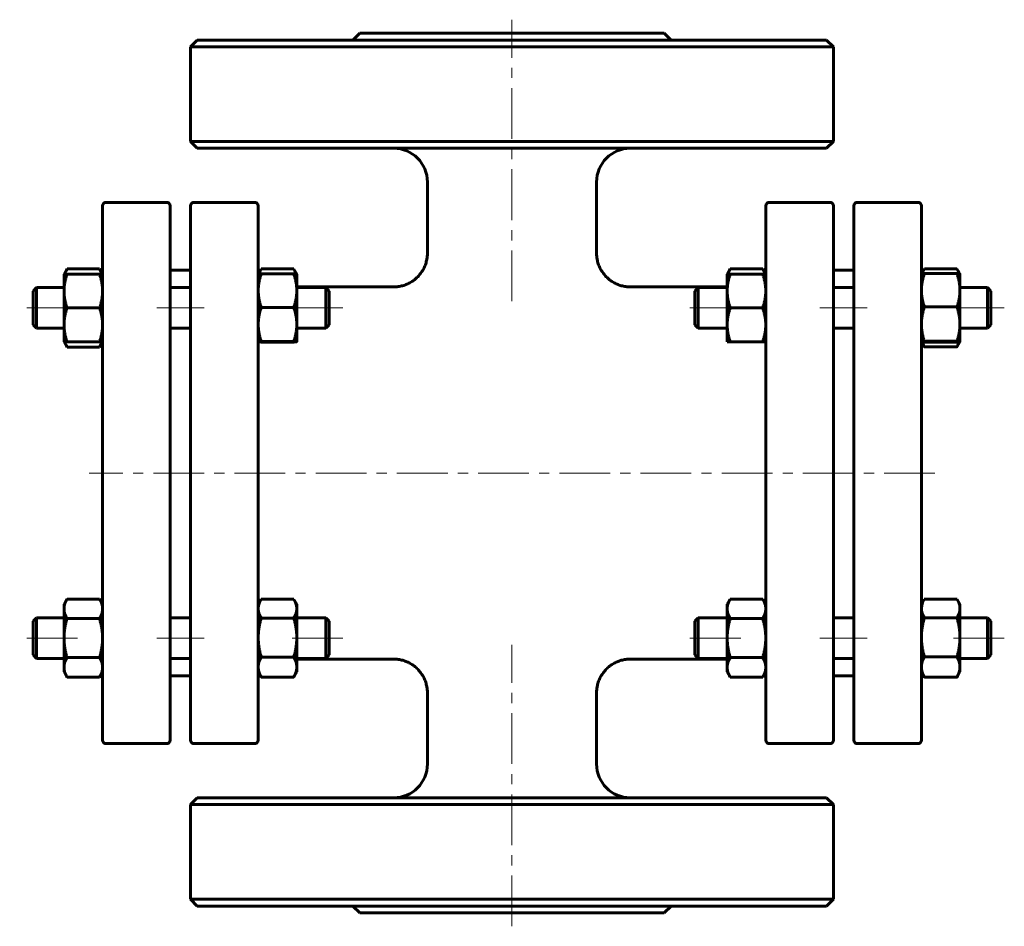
# Model space of a CAD drawing. Header units: millimetres. Extents: x 250 to 396, y 161 to 295.
import ezdxf

# ---------------------------------------------------------------- set-up
doc = ezdxf.new("R2010")
doc.units = ezdxf.units.MM
doc.linetypes.add('K5LT_AXLED', pattern=[12, 7.5, -1.5, 1.5, -1.5])
doc.linetypes.add('K5LT_BASIC', pattern=[0])
doc.layers.add('Системный слой (1)', color=7, linetype='Continuous', true_color=0x6c6c6c)

# ---------------------------------------------------------------- blocks, each defined once
blk = doc.blocks.new('U0')
at = {"layer": 'Системный слой (1)', "linetype": 'K5LT_BASIC', "lineweight": 60}
for p, q in [((388.76, 247.21), (388.86, 247.46)), ((388.86, 247.46), (388.95, 247.7)), ((388.62, 246.96), (388.76, 247.21))]:
    blk.add_line(p, q, dxfattribs=at)
blk = doc.blocks.new('U1')
at = {"layer": 'Системный слой (1)', "linetype": 'K5LT_BASIC', "lineweight": 60}
for p, q in [((383.55, 257.97), (383.47, 257.76)), ((383.65, 258.19), (383.55, 257.97)), ((383.77, 258.43), (383.65, 258.19)), ((383.79, 258.45), (383.77, 258.43)), ((383.8, 258.48), (383.79, 258.45)), ((383.82, 258.5), (383.8, 258.48))]:
    blk.add_line(p, q, dxfattribs=at)
blk = doc.blocks.new('U2')
at = {"layer": 'Системный слой (1)', "linetype": 'K5LT_BASIC', "lineweight": 60}
for p, q in [((388.64, 258.48), (388.62, 258.5)), ((388.65, 258.45), (388.64, 258.48)), ((388.67, 258.43), (388.65, 258.45)), ((388.79, 258.19), (388.67, 258.43)), ((388.89, 257.97), (388.79, 258.19)), ((388.97, 257.76), (388.89, 257.97))]:
    blk.add_line(p, q, dxfattribs=at)
blk = doc.blocks.new('U3')
at = {"layer": 'Системный слой (1)', "linetype": 'K5LT_BASIC', "lineweight": 60}
for p, q in [((383.49, 247.7), (383.58, 247.46)), ((383.58, 247.46), (383.68, 247.21)), ((383.68, 247.21), (383.82, 246.96))]:
    blk.add_line(p, q, dxfattribs=at)
blk = doc.blocks.new('U4')
at = {"layer": 'Системный слой (1)', "linetype": 'K5LT_BASIC', "lineweight": 60}
for p, q in [((360.07, 258.23), (359.92, 258.5)), ((360.18, 257.98), (360.07, 258.23)), ((360.27, 257.73), (360.18, 257.98))]:
    blk.add_line(p, q, dxfattribs=at)
blk = doc.blocks.new('U5')
at = {"layer": 'Системный слой (1)', "linetype": 'K5LT_BASIC', "lineweight": 60}
for p, q in [((354.86, 257.98), (354.77, 257.73)), ((354.97, 258.23), (354.86, 257.98)), ((355.12, 258.5), (354.97, 258.23))]:
    blk.add_line(p, q, dxfattribs=at)
blk = doc.blocks.new('U6')
at = {"layer": 'Системный слой (1)', "linetype": 'K5LT_BASIC', "lineweight": 60}
for p, q in [((290.63, 258.49), (290.62, 258.5)), ((290.64, 258.47), (290.63, 258.49)), ((290.65, 258.45), (290.64, 258.47)), ((290.78, 258.21), (290.65, 258.45)), ((290.89, 257.97), (290.78, 258.21)), ((290.97, 257.75), (290.89, 257.97))]:
    blk.add_line(p, q, dxfattribs=at)
blk = doc.blocks.new('U7')
at = {"layer": 'Системный слой (1)', "linetype": 'K5LT_BASIC', "lineweight": 60}
for p, q in [((285.55, 257.97), (285.47, 257.75)), ((285.66, 258.21), (285.55, 257.97)), ((285.79, 258.45), (285.66, 258.21)), ((285.8, 258.47), (285.79, 258.45)), ((285.81, 258.49), (285.8, 258.47)), ((285.82, 258.5), (285.81, 258.49))]:
    blk.add_line(p, q, dxfattribs=at)
blk = doc.blocks.new('U8')
at = {"layer": 'Системный слой (1)', "linetype": 'K5LT_BASIC', "lineweight": 60}
for p, q in [((256.77, 247.73), (256.86, 247.48)), ((256.86, 247.48), (256.97, 247.22)), ((256.97, 247.22), (257.12, 246.95))]:
    blk.add_line(p, q, dxfattribs=at)
blk = doc.blocks.new('U9')
at = {"layer": 'Системный слой (1)', "linetype": 'K5LT_BASIC', "lineweight": 60}
for p, q in [((256.86, 257.98), (256.77, 257.73)), ((256.97, 258.23), (256.86, 257.98)), ((257.12, 258.5), (256.97, 258.23))]:
    blk.add_line(p, q, dxfattribs=at)
blk = doc.blocks.new('U10')
at = {"layer": 'Системный слой (1)', "linetype": 'K5LT_BASIC', "lineweight": 60}
for p, q in [((262.07, 247.22), (262.18, 247.48)), ((262.18, 247.48), (262.27, 247.73)), ((261.92, 246.95), (262.07, 247.22))]:
    blk.add_line(p, q, dxfattribs=at)
blk = doc.blocks.new('U11')
at = {"layer": 'Системный слой (1)', "linetype": 'K5LT_BASIC', "lineweight": 60}
for p, q in [((262.07, 258.23), (261.92, 258.5)), ((262.18, 257.98), (262.07, 258.23)), ((262.27, 257.73), (262.18, 257.98))]:
    blk.add_line(p, q, dxfattribs=at)
blk = doc.blocks.new('U12')
at = {"layer": 'Системный слой (1)', "linetype": 'K5LT_BASIC', "lineweight": 60}
for p, q in [((388.64, 209.68), (388.62, 209.71)), ((388.65, 209.66), (388.64, 209.68)), ((388.67, 209.64), (388.65, 209.66)), ((388.89, 209.18), (388.67, 209.64)), ((389.03, 208.75), (388.89, 209.18)), ((389.07, 208.33), (389.03, 208.75))]:
    blk.add_line(p, q, dxfattribs=at)
blk = doc.blocks.new('U13')
at = {"layer": 'Системный слой (1)', "linetype": 'K5LT_BASIC', "lineweight": 60}
for p, q in [((383.77, 209.64), (383.55, 209.18)), ((383.79, 209.66), (383.77, 209.64)), ((383.8, 209.68), (383.79, 209.66)), ((383.82, 209.71), (383.8, 209.68)), ((383.41, 208.75), (383.37, 208.33)), ((383.55, 209.18), (383.41, 208.75))]:
    blk.add_line(p, q, dxfattribs=at)
blk = doc.blocks.new('U14')
at = {"layer": 'Системный слой (1)', "linetype": 'K5LT_BASIC', "lineweight": 60}
for p, q in [((290.62, 247.69), (290.87, 247.7)), ((290.87, 247.7), (291.02, 247.71)), ((291.02, 247.71), (291.07, 247.73)), ((291.07, 247.73), (291.07, 247.73)), ((291.07, 247.73), (291.07, 247.73)), ((291.07, 247.73), (291.07, 247.73))]:
    blk.add_line(p, q, dxfattribs=at)
blk = doc.blocks.new('U15')
at = {"layer": 'Системный слой (1)', "linetype": 'K5LT_BASIC', "lineweight": 60}
for p, q in [((285.37, 247.73), (285.37, 247.73)), ((285.37, 247.73), (285.37, 247.73)), ((285.37, 247.73), (285.37, 247.73)), ((285.37, 247.73), (285.42, 247.71)), ((285.42, 247.71), (285.57, 247.7)), ((285.57, 247.7), (285.82, 247.69))]:
    blk.add_line(p, q, dxfattribs=at)
blk = doc.blocks.new('U16')
at = {"layer": 'Системный слой (1)', "linetype": 'K5LT_BASIC', "lineweight": 60}
for p, q in [((383.37, 247.73), (383.37, 247.73)), ((383.37, 247.73), (383.37, 247.73)), ((383.37, 247.73), (383.37, 247.73)), ((383.37, 247.73), (383.43, 247.71)), ((383.43, 247.71), (383.57, 247.68)), ((383.57, 247.68), (383.82, 247.66))]:
    blk.add_line(p, q, dxfattribs=at)
blk = doc.blocks.new('U17')
at = {"layer": 'Системный слой (1)', "linetype": 'K5LT_BASIC', "lineweight": 60}
for p, q in [((388.62, 247.66), (388.87, 247.68)), ((388.87, 247.68), (389.01, 247.71)), ((389.01, 247.71), (389.07, 247.73)), ((389.07, 247.73), (389.07, 247.73)), ((389.07, 247.73), (389.07, 247.73)), ((389.07, 247.73), (389.07, 247.73))]:
    blk.add_line(p, q, dxfattribs=at)
blk = doc.blocks.new('U18')
at = {"layer": 'Системный слой (1)', "linetype": 'K5LT_BASIC', "lineweight": 60}
for p, q in [((291.07, 200.83), (305.38, 200.83)), ((340.37, 200.83), (354.67, 200.83))]:
    blk.add_line(p, q, dxfattribs=at)
blk = doc.blocks.new('U19')
at = {"layer": 'Системный слой (1)', "linetype": 'K5LT_BASIC', "lineweight": 60}
for p, q in [((291.07, 255.83), (305.38, 255.83)), ((340.37, 255.83), (354.67, 255.83))]:
    blk.add_line(p, q, dxfattribs=at)
blk = doc.blocks.new('U20')
at = {"layer": 'Системный слой (1)', "linetype": 'K5LT_BASIC', "lineweight": 60}
for p, q in [((290.63, 209.7), (290.62, 209.71)), ((290.64, 209.68), (290.63, 209.7)), ((290.65, 209.66), (290.64, 209.68)), ((290.89, 209.19), (290.65, 209.66)), ((291.02, 208.74), (290.89, 209.19)), ((291.07, 208.3), (291.02, 208.74))]:
    blk.add_line(p, q, dxfattribs=at)
blk = doc.blocks.new('U21')
at = {"layer": 'Системный слой (1)', "linetype": 'K5LT_BASIC', "lineweight": 60}
for p, q in [((285.79, 209.66), (285.55, 209.19)), ((285.8, 209.68), (285.79, 209.66)), ((285.81, 209.7), (285.8, 209.68)), ((285.82, 209.71), (285.81, 209.7)), ((285.42, 208.74), (285.37, 208.3)), ((285.55, 209.19), (285.42, 208.74))]:
    blk.add_line(p, q, dxfattribs=at)

msp = doc.modelspace()

# ---------------------------------------------------------------- linework, layer by layer
at = {"layer": 'Системный слой (1)', "linetype": 'K5LT_AXLED', "lineweight": 18}
for p, q in [((322.87, 253.72), (322.87, 295.33)), ((258.67, 252.73), (250.12, 252.73)), ((277.37, 252.73), (270.37, 252.73)), ((297.87, 252.73), (289.07, 252.73)), ((356.67, 252.73), (347.87, 252.73)), ((375.37, 252.73), (368.37, 252.73)), ((395.62, 252.73), (387.07, 252.73)), ((385.37, 228.33), (260.37, 228.33)), ((258.67, 203.94), (250.12, 203.94)), ((277.37, 203.94), (270.37, 203.94)), ((297.87, 203.94), (289.07, 203.94)), ((356.67, 203.94), (347.87, 203.94)), ((375.37, 203.94), (368.37, 203.94)), ((395.62, 203.94), (387.07, 203.94)), ((322.87, 161.33), (322.87, 202.95))]:
    msp.add_line(p, q, dxfattribs=at)
at = {"layer": 'Системный слой (1)', "linetype": 'K5LT_BASIC', "lineweight": 60}
for p, q in [((300.37, 293.33), (299.37, 292.33)), ((300.37, 293.33), (345.37, 293.33)), ((345.37, 293.33), (346.37, 292.33)), ((276.37, 292.33), (275.37, 291.33)), ((275.37, 277.33), (275.37, 291.33)), ((275.37, 291.33), (370.37, 291.33)), ((369.37, 292.33), (276.37, 292.33)), ((369.37, 292.33), (370.37, 291.33)), ((370.37, 277.33), (370.37, 291.33)), ((276.37, 276.33), (275.37, 277.33)), ((275.37, 277.33), (370.37, 277.33)), ((369.37, 276.33), (370.37, 277.33)), ((276.37, 276.33), (369.37, 276.33)), ((310.37, 260.83), (310.37, 271.33)), ((335.37, 260.83), (335.37, 271.33)), ((262.37, 256.26), (262.37, 267.83)), ((262.87, 268.33), (271.87, 268.33)), ((272.37, 267.83), (272.37, 188.83)), ((275.37, 188.83), (275.37, 267.83)), ((284.87, 268.33), (275.87, 268.33)), ((285.37, 267.83), (285.37, 256.26)), ((360.37, 267.83), (360.37, 256.26)), ((369.87, 268.33), (360.87, 268.33)), ((370.37, 188.83), (370.37, 267.83)), ((373.37, 267.83), (373.37, 188.83)), ((373.87, 268.33), (382.87, 268.33)), ((383.37, 256.26), (383.37, 267.83)), ((256.67, 257.73), (257.12, 258.5)), ((256.67, 255.23), (256.67, 257.73)), ((256.67, 257.73), (257.12, 257.73)), ((257.12, 258.5), (261.92, 258.5)), ((257.12, 257.73), (261.92, 257.73)), ((262.37, 257.73), (261.92, 258.5)), ((261.92, 257.73), (262.37, 257.73)), ((272.37, 258.33), (275.37, 258.33)), ((285.37, 257.73), (285.79, 258.46)), ((285.82, 258.5), (290.62, 258.5)), ((285.82, 257.77), (290.62, 257.77)), ((291.07, 257.73), (290.65, 258.45)), ((291.07, 257.73), (291.07, 257.73)), ((291.07, 257.73), (291.07, 255.29)), ((354.67, 257.73), (355.12, 258.5)), ((354.67, 257.73), (355.12, 257.73)), ((354.67, 255.23), (354.67, 257.73)), ((355.12, 258.5), (359.92, 258.5)), ((355.12, 257.73), (359.92, 257.73)), ((360.37, 257.73), (359.92, 258.5)), ((359.92, 257.73), (360.37, 257.73)), ((370.37, 258.33), (373.37, 258.33)), ((383.37, 257.73), (383.77, 258.43)), ((383.82, 258.5), (388.62, 258.5)), ((383.82, 257.8), (388.62, 257.8)), ((389.07, 257.73), (388.67, 258.43)), ((389.07, 257.73), (389.07, 255.33)), ((389.07, 257.73), (389.07, 257.73)), ((262.37, 200.4), (262.37, 256.26)), ((285.37, 256.26), (285.37, 200.4)), ((360.37, 256.26), (360.37, 200.4)), ((383.37, 200.4), (383.37, 256.26)), ((252.12, 255.23), (252.62, 255.73)), ((252.12, 250.23), (252.12, 255.23)), ((252.62, 255.73), (252.62, 249.73)), ((252.62, 255.73), (256.67, 255.73)), ((256.67, 250.23), (256.67, 255.23)), ((272.37, 255.73), (275.37, 255.73)), ((291.07, 255.73), (295.37, 255.73)), ((291.07, 255.29), (291.07, 250.29)), ((295.87, 255.23), (295.37, 255.73)), ((295.37, 249.73), (295.37, 255.73)), ((295.87, 255.23), (295.87, 250.23)), ((349.87, 255.23), (350.37, 255.73)), ((349.87, 255.23), (349.87, 250.23)), ((350.37, 255.73), (354.67, 255.73)), ((350.37, 249.73), (350.37, 255.73)), ((354.67, 250.23), (354.67, 255.23)), ((370.37, 255.73), (373.37, 255.73)), ((389.07, 255.73), (393.12, 255.73)), ((389.07, 255.33), (389.07, 250.33)), ((393.12, 255.73), (393.12, 249.73)), ((393.62, 255.23), (393.12, 255.73)), ((393.62, 250.23), (393.62, 255.23)), ((257.12, 252.73), (261.92, 252.73)), ((285.82, 252.81), (290.62, 252.81)), ((355.12, 252.73), (359.92, 252.73)), ((383.82, 252.87), (388.62, 252.87)), ((291.07, 250.29), (291.07, 247.73)), ((389.07, 250.33), (389.07, 247.73)), ((252.12, 250.23), (252.62, 249.73)), ((252.62, 249.73), (256.67, 249.73)), ((256.67, 247.73), (256.67, 250.23)), ((272.37, 249.73), (275.37, 249.73)), ((291.07, 249.73), (295.37, 249.73)), ((295.87, 250.23), (295.37, 249.73)), ((349.87, 250.23), (350.37, 249.73)), ((350.37, 249.73), (354.67, 249.73)), ((354.67, 247.73), (354.67, 250.23)), ((370.37, 249.73), (373.37, 249.73)), ((389.07, 249.73), (393.12, 249.73)), ((393.62, 250.23), (393.12, 249.73)), ((257.12, 247.73), (256.67, 247.73)), ((256.67, 247.73), (257.12, 246.95)), ((257.12, 247.73), (261.92, 247.73)), ((262.37, 247.73), (261.92, 247.73)), ((262.37, 247.73), (261.92, 246.95)), ((285.82, 247.77), (290.62, 247.77)), ((285.82, 247.69), (290.62, 247.69)), ((291.07, 247.73), (291.07, 247.73)), ((291.07, 247.73), (291.07, 247.73)), ((355.12, 247.73), (354.67, 247.73)), ((355.12, 247.73), (359.92, 247.73)), ((360.37, 247.73), (359.92, 247.73)), ((383.37, 247.73), (383.77, 247.03)), ((383.82, 247.8), (388.62, 247.8)), ((383.82, 247.66), (388.62, 247.66)), ((389.07, 247.73), (388.67, 247.03)), ((389.07, 247.73), (389.07, 247.73)), ((389.07, 247.73), (389.07, 247.73)), ((257.12, 246.95), (261.92, 246.95)), ((383.82, 246.96), (388.62, 246.96)), ((256.67, 208.94), (257.12, 209.71)), ((257.12, 209.71), (261.92, 209.71)), ((262.37, 208.94), (261.92, 209.71)), ((285.37, 208.94), (285.79, 209.67)), ((285.82, 209.71), (290.62, 209.71)), ((291.07, 208.94), (290.65, 209.66)), ((354.67, 208.94), (355.12, 209.71)), ((355.12, 209.71), (359.92, 209.71)), ((360.37, 208.94), (359.92, 209.71)), ((383.37, 208.94), (383.77, 209.64)), ((383.82, 209.71), (388.62, 209.71)), ((389.07, 208.94), (388.67, 209.64)), ((256.67, 208.27), (256.67, 208.94)), ((256.67, 203.94), (256.67, 208.27)), ((291.07, 208.94), (291.07, 208.3)), ((291.07, 208.3), (291.07, 204.01)), ((354.67, 208.27), (354.67, 208.94)), ((354.67, 203.94), (354.67, 208.27)), ((389.07, 208.94), (389.07, 208.33)), ((389.07, 208.33), (389.07, 204.06)), ((252.12, 206.44), (252.62, 206.94)), ((252.62, 206.94), (252.62, 200.94)), ((252.62, 206.94), (256.67, 206.94)), ((257.12, 206.82), (261.92, 206.82)), ((272.37, 206.94), (275.37, 206.94)), ((285.82, 206.9), (290.62, 206.9)), ((291.07, 206.94), (295.37, 206.94)), ((295.37, 200.94), (295.37, 206.94)), ((295.87, 206.44), (295.37, 206.94)), ((349.87, 206.44), (350.37, 206.94)), ((350.37, 206.94), (354.67, 206.94)), ((350.37, 200.94), (350.37, 206.94)), ((355.12, 206.82), (359.92, 206.82)), ((370.37, 206.94), (373.37, 206.94)), ((383.82, 206.94), (388.62, 206.94)), ((389.07, 206.94), (393.12, 206.94)), ((393.12, 206.94), (393.12, 200.94)), ((393.62, 206.44), (393.12, 206.94)), ((252.12, 201.44), (252.12, 206.44)), ((295.87, 206.44), (295.87, 201.44)), ((349.87, 206.44), (349.87, 201.44)), ((393.62, 201.44), (393.62, 206.44)), ((256.67, 199.61), (256.67, 203.94)), ((291.07, 204.01), (291.07, 199.65)), ((354.67, 199.61), (354.67, 203.94)), ((389.07, 204.06), (389.07, 199.67)), ((252.12, 201.44), (252.62, 200.94)), ((252.62, 200.94), (256.67, 200.94)), ((257.12, 201.05), (261.92, 201.05)), ((272.37, 200.94), (275.37, 200.94)), ((285.82, 201.13), (290.62, 201.13)), ((291.07, 200.94), (295.37, 200.94)), ((295.87, 201.44), (295.37, 200.94)), ((349.87, 201.44), (350.37, 200.94)), ((350.37, 200.94), (354.67, 200.94)), ((355.12, 201.05), (359.92, 201.05)), ((370.37, 200.94), (373.37, 200.94)), ((383.82, 201.17), (388.62, 201.17)), ((389.07, 200.94), (393.12, 200.94)), ((393.62, 201.44), (393.12, 200.94)), ((256.67, 198.94), (256.67, 199.61)), ((262.37, 188.83), (262.37, 200.4)), ((285.37, 200.4), (285.37, 188.83)), ((291.07, 199.65), (291.07, 198.94)), ((354.67, 198.94), (354.67, 199.61)), ((360.37, 200.4), (360.37, 188.83)), ((383.37, 188.83), (383.37, 200.4)), ((389.07, 199.67), (389.07, 198.94)), ((256.67, 198.94), (257.12, 198.16)), ((257.12, 198.16), (261.92, 198.16)), ((262.37, 198.94), (261.92, 198.16)), ((272.37, 198.33), (275.37, 198.33)), ((285.37, 198.94), (285.79, 198.21)), ((285.82, 198.17), (290.62, 198.17)), ((291.07, 198.94), (290.65, 198.21)), ((354.67, 198.94), (355.12, 198.16)), ((355.12, 198.16), (359.92, 198.16)), ((360.37, 198.94), (359.92, 198.16)), ((370.37, 198.33), (373.37, 198.33)), ((383.37, 198.94), (383.77, 198.24)), ((383.82, 198.17), (388.62, 198.17)), ((389.07, 198.94), (388.67, 198.24)), ((310.37, 185.33), (310.37, 195.84)), ((335.37, 185.33), (335.37, 195.84)), ((262.87, 188.33), (271.87, 188.33)), ((284.87, 188.33), (275.87, 188.33)), ((369.87, 188.33), (360.87, 188.33)), ((373.87, 188.33), (382.87, 188.33)), ((276.37, 180.33), (275.37, 179.33)), ((275.37, 179.33), (370.37, 179.33)), ((275.37, 165.33), (275.37, 179.33)), ((276.37, 180.33), (369.37, 180.33)), ((369.37, 180.33), (370.37, 179.33)), ((370.37, 165.33), (370.37, 179.33)), ((276.37, 164.33), (275.37, 165.33)), ((275.37, 165.33), (370.37, 165.33)), ((369.37, 164.33), (370.37, 165.33)), ((276.37, 164.33), (369.37, 164.33)), ((300.37, 163.33), (299.37, 164.33)), ((300.37, 163.33), (345.37, 163.33)), ((345.37, 163.33), (346.37, 164.33))]:
    msp.add_line(p, q, dxfattribs=at)
for centre, radius, start, end in [((305.37, 271.33), 5, 0, 90), ((340.37, 271.33), 5, 90, 180), ((262.87, 267.83), 0.5, 90, 180), ((271.87, 267.83), 0.5, 0, 90), ((275.87, 267.83), 0.5, 90, 180), ((284.87, 267.83), 0.5, 0, 90), ((360.87, 267.83), 0.5, 90, 180), ((369.87, 267.83), 0.5, 0, 90), ((373.87, 267.83), 0.5, 90, 180), ((382.87, 267.83), 0.5, 0, 90), ((287.37, 257.83), 2, 180, 182.9297), ((358.37, 257.83), 2, 356.9959, 0), ((287.37, 198.83), 2, 177.1213, 180), ((358.37, 198.83), 2, 0, 2.8787), ((262.87, 188.83), 0.5, 180, 270), ((271.87, 188.83), 0.5, 270, 0), ((275.87, 188.83), 0.5, 180, 270), ((284.87, 188.83), 0.5, 270, 0), ((360.87, 188.83), 0.5, 180, 270), ((369.87, 188.83), 0.5, 270, 0), ((373.87, 188.83), 0.5, 180, 270), ((382.87, 188.83), 0.5, 270, 0), ((305.37, 185.33), 5, 270, 0), ((340.37, 185.33), 5, 180, 270)]:
    msp.add_arc(centre, radius, start, end, dxfattribs=at)
for points, knots in [([(310.37, 260.83), (310.37, 260.83), (310.37, 260.82), (310.37, 260.82), (310.37, 260.81), (310.37, 260.8), (310.37, 260.8), (310.37, 260.78), (310.37, 260.77), (310.37, 260.73), (310.37, 260.71), (310.37, 260.64), (310.37, 260.59), (310.36, 260.45), (310.35, 260.36), (310.32, 260.09), (310.29, 259.91), (310.2, 259.52), (310.14, 259.31), (309.99, 258.91), (309.9, 258.71), (309.7, 258.32), (309.59, 258.14), (309.34, 257.78), (309.2, 257.61), (308.9, 257.29), (308.74, 257.14), (308.41, 256.86), (308.24, 256.73), (307.88, 256.51), (307.69, 256.4), (307.3, 256.22), (307.09, 256.13), (306.66, 256), (306.44, 255.94), (306, 255.87), (305.78, 255.84), (305.5, 255.83), (305.44, 255.83), (305.38, 255.83)], [0, 0, 0, 0, 0.017125, 0.017125, 0.042813, 0.042813, 0.089906, 0.089906, 0.179813, 0.179813, 0.355344, 0.355344, 0.697844, 0.697844, 1.36572, 1.36572, 2.667222, 2.667222, 4.256223, 4.256223, 5.835448, 5.835448, 7.402773, 7.402773, 8.998125, 8.998125, 10.585139, 10.585139, 12.134596, 12.134596, 13.681623, 13.681623, 15.31271, 15.31271, 16.942659, 16.942659, 18.54207, 18.54207, 18.99893, 18.99893, 18.99893, 18.99893]), ([(335.37, 260.83), (335.37, 260.83), (335.37, 260.82), (335.37, 260.82), (335.37, 260.81), (335.37, 260.8), (335.37, 260.8), (335.37, 260.78), (335.37, 260.77), (335.37, 260.73), (335.37, 260.71), (335.37, 260.63), (335.37, 260.59), (335.38, 260.45), (335.39, 260.36), (335.42, 260.09), (335.45, 259.91), (335.54, 259.52), (335.6, 259.31), (335.75, 258.9), (335.84, 258.71), (336.04, 258.32), (336.16, 258.14), (336.41, 257.78), (336.54, 257.61), (336.84, 257.29), (337, 257.14), (337.33, 256.86), (337.5, 256.73), (337.86, 256.5), (338.05, 256.4), (338.45, 256.22), (338.65, 256.13), (339.08, 256), (339.3, 255.94), (339.74, 255.87), (339.96, 255.84), (340.24, 255.83), (340.3, 255.83), (340.37, 255.83)], [0, 0, 0, 0, 0.017127, 0.017127, 0.042817, 0.042817, 0.089915, 0.089915, 0.17983, 0.17983, 0.355378, 0.355378, 0.697911, 0.697911, 1.36585, 1.36585, 2.667476, 2.667476, 4.256637, 4.256637, 5.835975, 5.835975, 7.403474, 7.403474, 8.998987, 8.998987, 10.586127, 10.586127, 12.135677, 12.135677, 13.68293, 13.68293, 15.31419, 15.31419, 16.944278, 16.944278, 18.543794, 18.543794, 18.99893, 18.99893, 18.99893, 18.99893]), ([(310.37, 195.84), (310.37, 195.84), (310.37, 195.84), (310.37, 195.85), (310.37, 195.85), (310.37, 195.86), (310.37, 195.87), (310.37, 195.89), (310.37, 195.9), (310.37, 195.94), (310.37, 195.96), (310.37, 196.03), (310.37, 196.08), (310.36, 196.22), (310.35, 196.31), (310.32, 196.58), (310.29, 196.75), (310.2, 197.14), (310.14, 197.35), (309.99, 197.76), (309.9, 197.96), (309.7, 198.34), (309.59, 198.53), (309.34, 198.88), (309.2, 199.05), (308.9, 199.38), (308.75, 199.53), (308.41, 199.8), (308.24, 199.93), (307.88, 200.16), (307.7, 200.26), (307.3, 200.45), (307.09, 200.53), (306.66, 200.67), (306.45, 200.72), (306.01, 200.8), (305.79, 200.82), (305.5, 200.84), (305.44, 200.84), (305.38, 200.84)], [0, 0, 0, 0, 0.017071, 0.017071, 0.042677, 0.042677, 0.089621, 0.089621, 0.179242, 0.179242, 0.354217, 0.354217, 0.695631, 0.695631, 1.361388, 1.361388, 2.658761, 2.658761, 4.248098, 4.248098, 5.827659, 5.827659, 7.394958, 7.394958, 8.990053, 8.990053, 10.576588, 10.576588, 12.125302, 12.125302, 13.671284, 13.671284, 15.302443, 15.302443, 16.93316, 16.93316, 18.534386, 18.534386, 18.998933, 18.998933, 18.998933, 18.998933]), ([(335.37, 195.84), (335.37, 195.84), (335.37, 195.84), (335.37, 195.85), (335.37, 195.85), (335.37, 195.86), (335.37, 195.87), (335.37, 195.89), (335.37, 195.9), (335.37, 195.94), (335.37, 195.96), (335.37, 196.03), (335.37, 196.08), (335.38, 196.22), (335.39, 196.31), (335.42, 196.58), (335.45, 196.75), (335.54, 197.14), (335.6, 197.35), (335.75, 197.76), (335.84, 197.96), (336.04, 198.34), (336.15, 198.53), (336.4, 198.88), (336.54, 199.05), (336.84, 199.38), (337, 199.53), (337.33, 199.8), (337.5, 199.93), (337.86, 200.16), (338.05, 200.26), (338.44, 200.45), (338.65, 200.53), (339.08, 200.67), (339.3, 200.72), (339.73, 200.8), (339.95, 200.82), (340.24, 200.84), (340.3, 200.84), (340.37, 200.84)], [0, 0, 0, 0, 0.017072, 0.017072, 0.04268, 0.04268, 0.089628, 0.089628, 0.179255, 0.179255, 0.354243, 0.354243, 0.695681, 0.695681, 1.361486, 1.361486, 2.658953, 2.658953, 4.248411, 4.248411, 5.828057, 5.828057, 7.395487, 7.395487, 8.990703, 8.990703, 10.577333, 10.577333, 12.126117, 12.126117, 13.67227, 13.67227, 15.303562, 15.303562, 16.934383, 16.934383, 18.53569, 18.53569, 18.998933, 18.998933, 18.998933, 18.998933])]:
    msp.add_open_spline(points, degree=3, knots=knots, dxfattribs=at)
for points, weights in [([(257.12, 257.73), (256.67, 256.39), (256.67, 255.23)], [1, 1.0379548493, 1]), ([(262.37, 255.23), (262.37, 256.39), (261.92, 257.73)], [1, 1.0379548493, 1]), ([(285.37, 257.73), (285.38, 257.75), (285.82, 257.77)], [1.00196764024, 1.03694411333, 1]), ([(285.82, 257.77), (285.37, 256.44), (285.37, 255.29)], [1, 1.0379548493, 1]), ([(291.07, 255.29), (291.07, 256.44), (290.62, 257.77)], [1, 1.0379548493, 1]), ([(290.62, 257.77), (291.06, 257.75), (291.07, 257.73)], [1, 1.03694694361, 1.00196228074]), ([(355.12, 257.73), (354.67, 256.39), (354.67, 255.23)], [1, 1.0379548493, 1]), ([(360.37, 255.23), (360.37, 256.39), (359.92, 257.73)], [1, 1.0379548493, 1]), ([(383.82, 257.8), (383.37, 256.47), (383.37, 255.33)], [1, 1.0379548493, 1]), ([(383.37, 257.73), (383.39, 257.76), (383.82, 257.8)], [1.00310603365, 1.03633248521, 1]), ([(389.07, 255.33), (389.07, 256.47), (388.62, 257.8)], [1, 1.0379548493, 1]), ([(388.62, 257.8), (389.05, 257.76), (389.07, 257.73)], [1, 1.036336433, 1.00309881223]), ([(256.67, 255.23), (256.67, 254.07), (257.12, 252.73)], [1, 1.0379548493, 1]), ([(261.92, 252.73), (262.37, 254.07), (262.37, 255.23)], [1, 1.0379548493, 1]), ([(285.37, 255.29), (285.37, 254.14), (285.82, 252.81)], [1, 1.0379548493, 1]), ([(290.62, 252.81), (291.07, 254.14), (291.07, 255.29)], [1, 1.0379548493, 1]), ([(354.67, 255.23), (354.67, 254.07), (355.12, 252.73)], [1, 1.0379548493, 1]), ([(359.92, 252.73), (360.37, 254.07), (360.37, 255.23)], [1, 1.0379548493, 1]), ([(383.37, 255.33), (383.37, 254.19), (383.82, 252.87)], [1, 1.0379548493, 1]), ([(388.62, 252.87), (389.07, 254.19), (389.07, 255.33)], [1, 1.0379548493, 1]), ([(257.12, 252.73), (256.67, 251.39), (256.67, 250.23)], [1, 1.0379548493, 1]), ([(262.37, 250.23), (262.37, 251.39), (261.92, 252.73)], [1, 1.0379548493, 1]), ([(285.82, 252.81), (285.37, 251.46), (285.37, 250.29)], [1, 1.0379548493, 1]), ([(291.07, 250.29), (291.07, 251.46), (290.62, 252.81)], [1, 1.0379548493, 1]), ([(355.12, 252.73), (354.67, 251.39), (354.67, 250.23)], [1, 1.0379548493, 1]), ([(360.37, 250.23), (360.37, 251.39), (359.92, 252.73)], [1, 1.0379548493, 1]), ([(383.82, 252.87), (383.37, 251.51), (383.37, 250.33)], [1, 1.0379548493, 1]), ([(389.07, 250.33), (389.07, 251.51), (388.62, 252.87)], [1, 1.0379548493, 1]), ([(285.37, 250.29), (285.37, 249.12), (285.82, 247.77)], [1, 1.0379548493, 1]), ([(290.62, 247.77), (291.07, 249.12), (291.07, 250.29)], [1, 1.0379548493, 1]), ([(383.37, 250.33), (383.37, 249.16), (383.82, 247.8)], [1, 1.0379548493, 1]), ([(388.62, 247.8), (389.07, 249.16), (389.07, 250.33)], [1, 1.0379548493, 1]), ([(256.67, 250.23), (256.67, 249.07), (257.12, 247.73)], [1, 1.0379548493, 1]), ([(261.92, 247.73), (262.37, 249.07), (262.37, 250.23)], [1, 1.0379548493, 1]), ([(354.67, 250.23), (354.67, 249.07), (355.12, 247.73)], [1, 1.0379548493, 1]), ([(359.92, 247.73), (360.37, 249.07), (360.37, 250.23)], [1, 1.0379548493, 1]), ([(285.82, 247.77), (285.37, 247.75), (285.37, 247.73)], [1, 1.0379548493, 1]), ([(291.07, 247.73), (291.07, 247.75), (290.62, 247.77)], [1, 1.0379548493, 1]), ([(383.82, 247.8), (383.37, 247.76), (383.37, 247.73)], [1, 1.0379548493, 1]), ([(389.07, 247.73), (389.07, 247.76), (388.62, 247.8)], [1, 1.0379548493, 1]), ([(383.82, 246.96), (383.79, 246.99), (383.77, 247.03)], [1, 1.00184922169, 1.00351824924]), ([(388.67, 247.03), (388.65, 246.99), (388.62, 246.96)], [1.00352501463, 1.00185297, 1]), ([(257.12, 209.71), (256.67, 208.94), (256.67, 208.27)], [1, 1.0379548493, 1]), ([(262.37, 208.27), (262.37, 208.94), (261.92, 209.71)], [1, 1.0379548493, 1]), ([(355.12, 209.71), (354.67, 208.94), (354.67, 208.27)], [1, 1.0379548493, 1]), ([(360.37, 208.27), (360.37, 208.94), (359.92, 209.71)], [1, 1.0379548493, 1]), ([(256.67, 208.27), (256.67, 207.6), (257.12, 206.82)], [1, 1.0379548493, 1]), ([(261.92, 206.82), (262.37, 207.6), (262.37, 208.27)], [1, 1.0379548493, 1]), ([(285.37, 208.3), (285.37, 207.65), (285.82, 206.9)], [1, 1.0379548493, 1]), ([(290.62, 206.9), (291.07, 207.65), (291.07, 208.3)], [1, 1.0379548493, 1]), ([(354.67, 208.27), (354.67, 207.6), (355.12, 206.82)], [1, 1.0379548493, 1]), ([(359.92, 206.82), (360.37, 207.6), (360.37, 208.27)], [1, 1.0379548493, 1]), ([(383.37, 208.33), (383.37, 207.68), (383.82, 206.94)], [1, 1.0379548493, 1]), ([(388.62, 206.94), (389.07, 207.68), (389.07, 208.33)], [1, 1.0379548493, 1]), ([(257.12, 206.82), (256.67, 205.28), (256.67, 203.94)], [1, 1.0379548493, 1]), ([(262.37, 203.94), (262.37, 205.28), (261.92, 206.82)], [1, 1.0379548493, 1]), ([(285.82, 206.9), (285.37, 205.35), (285.37, 204.01)], [1, 1.0379548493, 1]), ([(291.07, 204.01), (291.07, 205.35), (290.62, 206.9)], [1, 1.0379548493, 1]), ([(355.12, 206.82), (354.67, 205.28), (354.67, 203.94)], [1, 1.0379548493, 1]), ([(360.37, 203.94), (360.37, 205.28), (359.92, 206.82)], [1, 1.0379548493, 1]), ([(383.82, 206.94), (383.37, 205.4), (383.37, 204.06)], [1, 1.0379548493, 1]), ([(389.07, 204.06), (389.07, 205.4), (388.62, 206.94)], [1, 1.0379548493, 1]), ([(256.67, 203.94), (256.67, 202.6), (257.12, 201.05)], [1, 1.0379548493, 1]), ([(261.92, 201.05), (262.37, 202.6), (262.37, 203.94)], [1, 1.0379548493, 1]), ([(285.37, 204.01), (285.37, 202.67), (285.82, 201.13)], [1, 1.0379548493, 1]), ([(290.62, 201.13), (291.07, 202.67), (291.07, 204.01)], [1, 1.0379548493, 1]), ([(354.67, 203.94), (354.67, 202.6), (355.12, 201.05)], [1, 1.0379548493, 1]), ([(359.92, 201.05), (360.37, 202.6), (360.37, 203.94)], [1, 1.0379548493, 1]), ([(383.37, 204.06), (383.37, 202.72), (383.82, 201.17)], [1, 1.0379548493, 1]), ([(388.62, 201.17), (389.07, 202.72), (389.07, 204.06)], [1, 1.0379548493, 1]), ([(257.12, 201.05), (256.67, 200.28), (256.67, 199.61)], [1, 1.0379548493, 1]), ([(262.37, 199.61), (262.37, 200.28), (261.92, 201.05)], [1, 1.0379548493, 1]), ([(285.82, 201.13), (285.37, 200.33), (285.37, 199.65)], [1, 1.0379548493, 1]), ([(291.07, 199.65), (291.07, 200.33), (290.62, 201.13)], [1, 1.0379548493, 1]), ([(355.12, 201.05), (354.67, 200.28), (354.67, 199.61)], [1, 1.0379548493, 1]), ([(360.37, 199.61), (360.37, 200.28), (359.92, 201.05)], [1, 1.0379548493, 1]), ([(383.82, 201.17), (383.37, 200.37), (383.37, 199.67)], [1, 1.0379548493, 1]), ([(389.07, 199.67), (389.07, 200.37), (388.62, 201.17)], [1, 1.0379548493, 1]), ([(256.67, 199.61), (256.67, 198.94), (257.12, 198.16)], [1, 1.0379548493, 1]), ([(261.92, 198.16), (262.37, 198.94), (262.37, 199.61)], [1, 1.0379548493, 1]), ([(285.37, 199.65), (285.37, 198.96), (285.82, 198.17)], [1, 1.0379548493, 1]), ([(290.62, 198.17), (291.07, 198.96), (291.07, 199.65)], [1, 1.0379548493, 1]), ([(354.67, 199.61), (354.67, 198.94), (355.12, 198.16)], [1, 1.0379548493, 1]), ([(359.92, 198.16), (360.37, 198.94), (360.37, 199.61)], [1, 1.0379548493, 1]), ([(383.37, 199.67), (383.37, 198.97), (383.82, 198.17)], [1, 1.0379548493, 1]), ([(388.62, 198.17), (389.07, 198.97), (389.07, 199.67)], [1, 1.0379548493, 1]), ([(285.82, 198.17), (285.8, 198.19), (285.79, 198.21)], [1, 1.00115281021, 1.00223559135]), ([(290.65, 198.21), (290.64, 198.19), (290.62, 198.17)], [1.00224035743, 1.00115534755, 1]), ([(383.82, 198.17), (383.79, 198.2), (383.77, 198.24)], [1, 1.00184922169, 1.00351824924]), ([(388.67, 198.24), (388.65, 198.2), (388.62, 198.17)], [1.00352501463, 1.00185297, 1])]:
    msp.add_rational_spline(points, weights, degree=2, dxfattribs=at)

# ---------------------------------------------------------------- block references
at = {"layer": 'Системный слой (1)'}
for name in ['U9', 'U11', 'U7', 'U6', 'U5', 'U4', 'U1', 'U2', 'U19', 'U8', 'U10', 'U15', 'U14', 'U16', 'U3', 'U17', 'U0', 'U21', 'U20', 'U13', 'U12', 'U18']:
    msp.add_blockref(name, (0, 0), dxfattribs=at)

doc.saveas('drawing.dxf')
